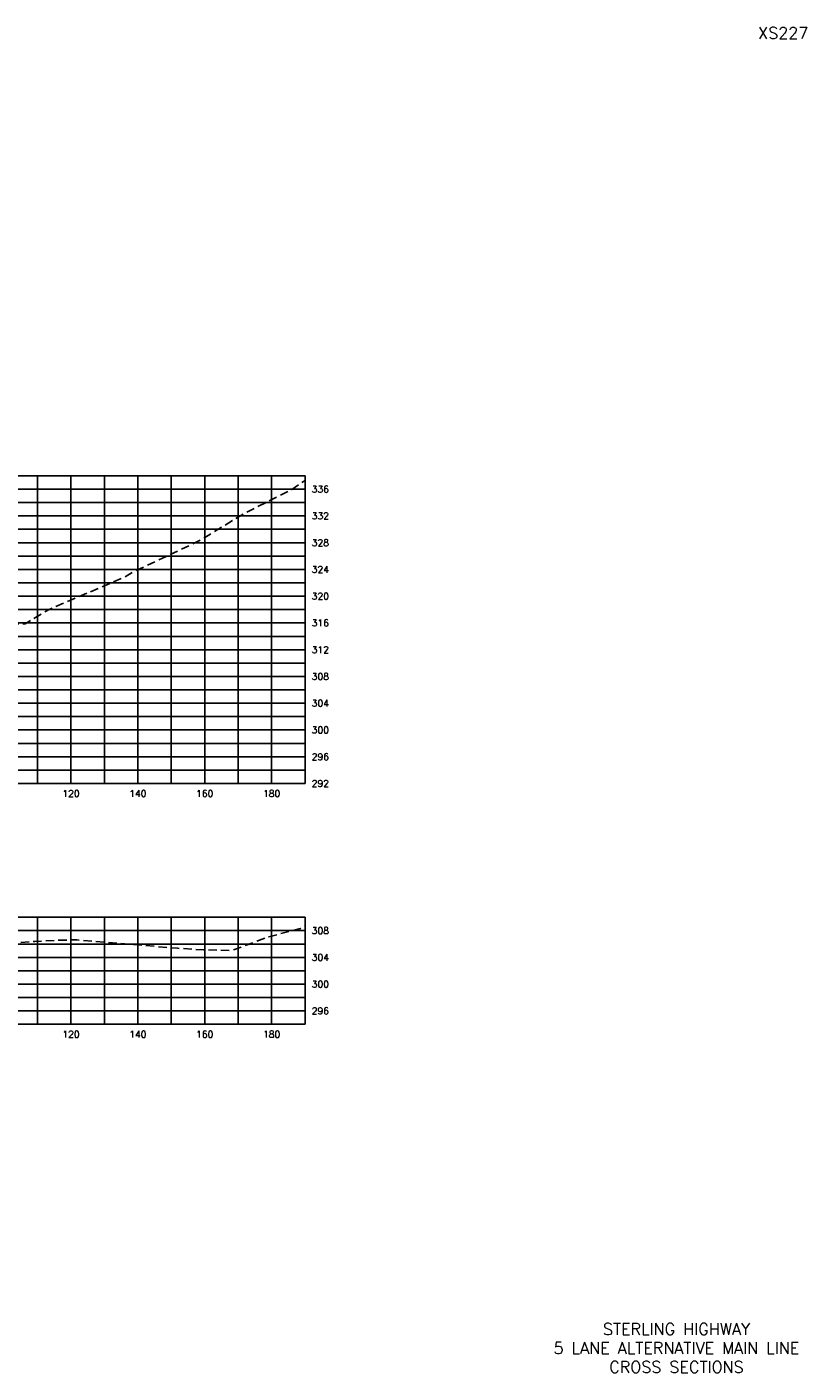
# Model space of a CAD drawing. Extents: x 1497 to 2840, y 16 to 8218.
# Tile 30 of 56: x 2607 to 2840, y 3136 to 3538. Entities that reach past the tile are written whole.
import ezdxf
from ezdxf.enums import TextEntityAlignment as Align

# ---------------------------------------------------------------- set-up
doc = ezdxf.new("R2010")
doc.units = 0
doc.header["$LTSCALE"] = 20
doc.header["$MEASUREMENT"] = 0
doc.linetypes.add('HIDDEN_050%', pattern=[0.1875, 0.125, -0.0625])
for name, color, linetype in [('S-AT-TXT175', 6, 'Continuous'), ('S-AT-TXT80', 1, 'Continuous'), ('XEG', 1, 'HIDDEN_050%'), ('XGRID', 251, 'Continuous'), ('XGRIDT', 2, 'Continuous'), ('XREF-BORDER', 7, 'Continuous')]:
    doc.layers.add(name, color=color, linetype=linetype)
doc.styles.add('L100', font='simplex.shx', dxfattribs={"height": 2})
doc.styles.add('L175', font='ROMANSM.shx', dxfattribs={"height": 3.5})
doc.styles.add('L80', font='ROMANSM.shx', dxfattribs={"height": 1.6})

# ---------------------------------------------------------------- blocks, each defined once
blk = doc.blocks.new('03025_00_att1')
at = {"layer": 'S-AT-TXT175', "style": 'L175'}
for tag, p in [('NUM', (32.402, 20.822)), ('LINE1', (30.64, 1.444)), ('LINE2', (30.64, 1.161)), ('LINE3', (30.64, 0.877))]:
    blk.add_attdef(tag, text='', height=0.175, dxfattribs=at).set_placement(p, align=Align.CENTER)
at = {"layer": 'S-AT-TXT80', "style": 'L80'}
for tag, p in [('DRAFTED', (2.436, 14.201)), ('PCTB', (2.094, 11.605)), ('PSCALE', (2.265, 11.605)), ('PVIEW', (2.436, 11.605))]:
    blk.add_attdef(tag, p, '', height=0.08, rotation=90, dxfattribs=at)

msp = doc.modelspace()

# ---------------------------------------------------------------- linework, layer by layer
at = {"layer": 'XEG', "flags": 128}
for points in [[(2310, 3324.8), (2310.89, 3324.77), (2325.58, 3323.7), (2332.26, 3323.77), (2354.87, 3324.9), (2369.52, 3323.68), (2382.58, 3323.79), (2399.48, 3321.66), (2409.72, 3321.5), (2415.32, 3317.84), (2419.67, 3315.68), (2425.96, 3317.78), (2437.69, 3321.53), (2440.43, 3321.86), (2440.67, 3321.89), (2461.16, 3322.44), (2461.17, 3322.45), (2480.78, 3321.74), (2480.9, 3321.74), (2480.94, 3321.74), (2483.83, 3321.6), (2489.35, 3319.99), (2494.55, 3318.51), (2498.18, 3317.91), (2500, 3317.64), (2502.33, 3317.3), (2510.77, 3323.91), (2519.2, 3330.72), (2540.03, 3330.64), (2543.75, 3330.58), (2545.41, 3332.88), (2562.97, 3353.08), (2564.91, 3353.62), (2577.78, 3356.94), (2578.27, 3357.36), (2586.69, 3359.61), (2589.52, 3359.54), (2606.29, 3359.77), (2613.43, 3364.05), (2636.08, 3373.72), (2638.55, 3375.23), (2658.48, 3384.62), (2671.89, 3392.81), (2686.03, 3399.9), (2690, 3402.62)], [(2310, 3264.9), (2336.26, 3266.18), (2337.13, 3265.82), (2358.32, 3269.22), (2361.24, 3271), (2362.48, 3270.34), (2363.99, 3269.83), (2384.37, 3270.45), (2397.47, 3269.13), (2397.87, 3269.07), (2399.29, 3267.3), (2418.63, 3243.21), (2420.59, 3240.68), (2437.85, 3245.91), (2438.41, 3246.06), (2440.49, 3246.25), (2440.98, 3246.3), (2448.85, 3246.56), (2461.34, 3246.94), (2474.98, 3246.44), (2481.15, 3246.21), (2482.66, 3246.19), (2483.92, 3246.16), (2484.9, 3245.95), (2493.98, 3244), (2494.86, 3243.78), (2500, 3242.78), (2503.22, 3242.15), (2506.05, 3244.37), (2523.41, 3258.84), (2531.48, 3258.78), (2548.87, 3257.77), (2550.69, 3259.81), (2559.96, 3259.84), (2575.54, 3260.25), (2578.71, 3262.36), (2586.46, 3262.91), (2609.19, 3264.78), (2616.69, 3265.16), (2621.77, 3265.24), (2651.82, 3262.73), (2659.59, 3262.27), (2668.24, 3262.09), (2679.2, 3266.18), (2688.59, 3268.63), (2690, 3269.56)]]:
    msp.add_lwpolyline(points, dxfattribs=at)
at = {"layer": 'XGRID'}
for p, q in [((2310, 3404), (2690, 3404)), ((2610, 3312), (2610, 3404)), ((2620, 3312), (2620, 3404)), ((2630, 3312), (2630, 3404)), ((2640, 3312), (2640, 3404)), ((2650, 3312), (2650, 3404)), ((2660, 3312), (2660, 3404)), ((2670, 3312), (2670, 3404)), ((2680, 3312), (2680, 3404)), ((2690, 3312), (2690, 3404)), ((2310, 3400), (2690, 3400)), ((2310, 3396), (2690, 3396)), ((2310, 3392), (2690, 3392)), ((2310, 3388), (2690, 3388)), ((2310, 3384), (2690, 3384)), ((2310, 3380), (2690, 3380)), ((2310, 3376), (2690, 3376)), ((2310, 3372), (2690, 3372)), ((2310, 3368), (2690, 3368)), ((2310, 3364), (2690, 3364)), ((2310, 3360), (2690, 3360)), ((2310, 3356), (2690, 3356)), ((2310, 3352), (2690, 3352)), ((2310, 3348), (2690, 3348)), ((2310, 3344), (2690, 3344)), ((2310, 3340), (2690, 3340)), ((2310, 3336), (2690, 3336)), ((2310, 3332), (2690, 3332)), ((2310, 3328), (2690, 3328)), ((2310, 3324), (2690, 3324)), ((2310, 3320), (2690, 3320)), ((2310, 3316), (2690, 3316)), ((2310, 3312), (2690, 3312)), ((2310, 3272), (2690, 3272)), ((2610, 3240), (2610, 3272)), ((2620, 3240), (2620, 3272)), ((2630, 3240), (2630, 3272)), ((2640, 3240), (2640, 3272)), ((2650, 3240), (2650, 3272)), ((2660, 3240), (2660, 3272)), ((2670, 3240), (2670, 3272)), ((2680, 3240), (2680, 3272)), ((2690, 3240), (2690, 3272)), ((2310, 3268), (2690, 3268)), ((2310, 3264), (2690, 3264)), ((2310, 3260), (2690, 3260)), ((2310, 3256), (2690, 3256)), ((2310, 3252), (2690, 3252)), ((2310, 3248), (2690, 3248)), ((2310, 3244), (2690, 3244)), ((2310, 3240), (2690, 3240))]:
    msp.add_line(p, q, dxfattribs=at)

# ---------------------------------------------------------------- block references
at = {"layer": 'XREF-BORDER'}
ref = msp.add_blockref('03025_00_att1', (2186.45, 3118.23), dxfattribs=dict(at, xscale=20, yscale=20, zscale=20))
ref.add_attrib('LINE1', 'STERLING HIGHWAY', dxfattribs={"layer": 'S-AT-TXT175', "height": 3.5, "style": 'L175'}).set_placement((2801.07, 3147.1), align=Align.CENTER)
ref.add_attrib('LINE2', '5 LANE ALTERNATIVE MAIN LINE', dxfattribs={"layer": 'S-AT-TXT175', "height": 3.5, "style": 'L175'}).set_placement((2801.07, 3141.44), align=Align.CENTER)
ref.add_attrib('LINE3', 'CROSS SECTIONS', dxfattribs={"layer": 'S-AT-TXT175', "height": 3.5, "style": 'L175'}).set_placement((2801.07, 3135.77), align=Align.CENTER)
ref.add_attrib('NUM', 'XS227', dxfattribs={"layer": 'S-AT-TXT175', "height": 3.5, "style": 'L175'}).set_placement((2833, 3534.66), align=Align.CENTER)

# ---------------------------------------------------------------- texts
at = {"layer": 'XGRIDT', "style": 'L100'}
for s, p in [('336', (2692, 3400)), ('332', (2692, 3392)), ('328', (2692, 3384)), ('324', (2692, 3376)), ('320', (2692, 3368)), ('316', (2692, 3360)), ('312', (2692, 3352)), ('308', (2692, 3344)), ('304', (2692, 3336)), ('300', (2692, 3328)), ('296', (2692, 3320)), ('292', (2692, 3312)), ('308', (2692, 3268)), ('304', (2692, 3260)), ('300', (2692, 3252)), ('296', (2692, 3244))]:
    msp.add_text(s, height=2, dxfattribs=at).set_placement(p, align=Align.MIDDLE_LEFT)
for s, p in [('120', (2620, 3310)), ('140', (2640, 3310)), ('160', (2660, 3310)), ('180', (2680, 3310)), ('120', (2620, 3238)), ('140', (2640, 3238)), ('160', (2660, 3238)), ('180', (2680, 3238))]:
    msp.add_text(s, height=2, dxfattribs=at).set_placement(p, align=Align.TOP_CENTER)

doc.saveas('drawing.dxf')
